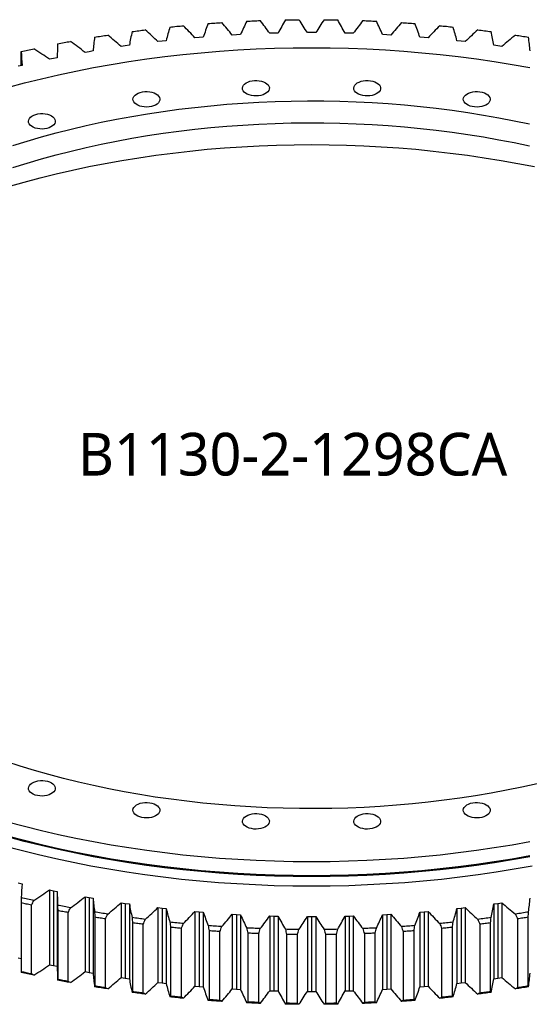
# Model space of a CAD drawing. Header units: millimetres. Extents: x -66 to 5236, y 5043 to 9389.
# Tile 10 of 12: x 3279 to 3697, y 6688 to 7495. Entities that reach past the tile are written whole.
import ezdxf

# ---------------------------------------------------------------- set-up
doc = ezdxf.new("R2010")
doc.units = ezdxf.units.MM
doc.header["$LTSCALE"] = 20

msp = doc.modelspace()

# ---------------------------------------------------------------- linework, layer by layer
at = {"color": 7, "linetype": 'Continuous', "lineweight": 25}
for p, q in [((3456.9, 7482.41), (3453.51, 7482.21)), ((3460.29, 7482.59), (3456.9, 7482.41)), ((3487.61, 7483.72), (3484.21, 7483.61)), ((3491.02, 7483.81), (3487.61, 7483.72)), ((3518.41, 7484.15), (3515, 7484.15)), ((3521.81, 7484.15), (3518.41, 7484.15)), ((3549.2, 7483.72), (3545.8, 7483.81)), ((3552.6, 7483.61), (3549.2, 7483.72)), ((3579.92, 7482.41), (3576.53, 7482.59)), ((3583.3, 7482.21), (3579.92, 7482.41)), ((3369.23, 7473.77), (3365.93, 7473.29)), ((3395.98, 7477.19), (3392.64, 7476.8)), ((3399.32, 7477.57), (3395.98, 7477.19)), ((3426.33, 7480.23), (3422.96, 7479.94)), ((3429.7, 7480.51), (3426.33, 7480.23)), ((3610.49, 7480.23), (3607.12, 7480.51)), ((3613.85, 7479.94), (3610.49, 7480.23)), ((3640.83, 7477.19), (3637.49, 7477.57)), ((3644.17, 7476.8), (3640.83, 7477.19)), ((3670.89, 7473.29), (3667.58, 7473.77)), ((3280.65, 7457.14), (3280.65, 7468.07)), ((3336.24, 7468.55), (3332.98, 7467.98)), ((3339.5, 7469.12), (3336.24, 7468.55)), ((3365.93, 7473.29), (3362.63, 7472.81)), ((3674.19, 7472.81), (3670.89, 7473.29)), ((3306.99, 7462.97), (3303.79, 7462.31)), ((3310.2, 7463.63), (3306.99, 7462.97)), ((3281.41, 7457.32), (3278.26, 7456.58)), ((3278.26, 6787.18), (3281.41, 6786.44)), ((3303.79, 6781.45), (3306.99, 6780.79)), ((3303.79, 6781.45), (3303.79, 6720.16)), ((3306.99, 6780.79), (3310.2, 6780.13)), ((3306.99, 6780.79), (3306.99, 6719.49)), ((3310.2, 6780.13), (3310.2, 6718.83)), ((3332.98, 6775.78), (3336.24, 6775.21)), ((3332.98, 6775.78), (3332.98, 6714.49)), ((3336.24, 6775.21), (3339.5, 6774.64)), ((3336.24, 6775.21), (3336.24, 6713.91)), ((3339.5, 6774.64), (3339.5, 6713.35)), ((3280.65, 6770.84), (3280.65, 6714.42)), ((3289.03, 6712.55), (3289.03, 6768.98)), ((3310.57, 6764.53), (3310.57, 6708.1)), ((3362.63, 6770.95), (3365.93, 6770.47)), ((3362.63, 6770.95), (3362.63, 6709.65)), ((3365.93, 6770.47), (3369.23, 6769.99)), ((3365.93, 6770.47), (3365.93, 6709.17)), ((3369.23, 6769.99), (3369.23, 6708.7)), ((3392.64, 6766.96), (3395.98, 6766.57)), ((3392.64, 6766.96), (3392.64, 6705.66)), ((3395.98, 6766.57), (3399.32, 6766.19)), ((3395.98, 6766.57), (3395.98, 6705.27)), ((3399.32, 6766.19), (3399.32, 6704.89)), ((3422.96, 6763.82), (3426.33, 6763.53)), ((3422.96, 6763.82), (3422.96, 6702.53)), ((3426.33, 6763.53), (3429.7, 6763.25)), ((3426.33, 6763.53), (3426.33, 6702.23)), ((3607.12, 6763.25), (3610.49, 6763.53)), ((3610.49, 6763.53), (3613.85, 6763.82)), ((3610.49, 6763.53), (3610.49, 6702.23)), ((3613.85, 6763.82), (3613.85, 6702.53)), ((3637.49, 6766.19), (3640.83, 6766.57)), ((3637.49, 6766.19), (3637.49, 6704.89)), ((3640.83, 6766.57), (3644.17, 6766.96)), ((3640.83, 6766.57), (3640.83, 6705.27)), ((3644.17, 6766.96), (3644.17, 6705.66)), ((3667.58, 6769.99), (3670.89, 6770.47)), ((3667.58, 6769.99), (3667.58, 6708.7)), ((3670.89, 6770.47), (3674.19, 6770.95)), ((3670.89, 6770.47), (3670.89, 6709.17)), ((3674.19, 6770.95), (3674.19, 6709.65)), ((3319.1, 6706.48), (3319.1, 6762.9)), ((3340.99, 6759.07), (3340.99, 6702.64)), ((3349.64, 6701.26), (3349.64, 6757.68)), ((3429.7, 6763.25), (3429.7, 6701.95)), ((3453.51, 6761.55), (3456.9, 6761.35)), ((3453.51, 6761.55), (3453.51, 6700.25)), ((3456.9, 6761.35), (3460.29, 6761.17)), ((3456.9, 6761.35), (3456.9, 6700.06)), ((3460.29, 6761.17), (3460.29, 6699.87)), ((3484.21, 6760.15), (3487.61, 6760.04)), ((3484.21, 6760.15), (3484.21, 6698.85)), ((3487.61, 6760.04), (3491.02, 6759.95)), ((3487.61, 6760.04), (3487.61, 6698.75)), ((3491.02, 6759.95), (3491.02, 6698.66)), ((3515, 6759.61), (3518.41, 6759.61)), ((3515, 6759.61), (3515, 6698.32)), ((3518.41, 6759.61), (3521.81, 6759.61)), ((3518.41, 6759.61), (3518.41, 6698.31)), ((3521.81, 6759.61), (3521.81, 6698.32)), ((3545.8, 6759.95), (3549.2, 6760.04)), ((3545.8, 6759.95), (3545.8, 6698.66)), ((3549.2, 6760.04), (3552.6, 6760.15)), ((3549.2, 6760.04), (3549.2, 6698.75)), ((3552.6, 6760.15), (3552.6, 6698.85)), ((3576.53, 6761.17), (3579.92, 6761.35)), ((3576.53, 6761.17), (3576.53, 6699.87)), ((3579.92, 6761.35), (3583.3, 6761.55)), ((3579.92, 6761.35), (3579.92, 6700.06)), ((3583.3, 6761.55), (3583.3, 6700.25)), ((3607.12, 6763.25), (3607.12, 6701.95)), ((3687.17, 6757.68), (3687.17, 6701.26)), ((3695.83, 6702.64), (3695.83, 6759.07)), ((3371.83, 6754.48), (3371.83, 6698.05)), ((3380.59, 6696.92), (3380.59, 6753.34)), ((3403.03, 6750.76), (3403.03, 6694.34)), ((3411.88, 6693.45), (3411.88, 6749.88)), ((3434.51, 6747.94), (3434.51, 6691.52)), ((3443.42, 6690.88), (3443.42, 6747.31)), ((3593.39, 6747.31), (3593.39, 6690.88)), ((3602.31, 6691.52), (3602.31, 6747.94)), ((3624.93, 6749.88), (3624.93, 6693.45)), ((3633.78, 6694.34), (3633.78, 6750.76)), ((3656.22, 6753.34), (3656.22, 6696.92)), ((3664.98, 6698.05), (3664.98, 6754.48)), ((3466.19, 6746.01), (3466.19, 6689.59)), ((3475.14, 6689.21), (3475.14, 6745.63)), ((3497.99, 6744.98), (3497.99, 6688.56)), ((3506.97, 6688.43), (3506.97, 6744.85)), ((3529.84, 6744.85), (3529.84, 6688.43)), ((3538.82, 6688.56), (3538.82, 6744.98)), ((3561.67, 6745.63), (3561.67, 6689.21)), ((3570.63, 6689.59), (3570.63, 6746.01)), ((3278.26, 6725.89), (3280.65, 6725.32)), ((3303.79, 6720.16), (3306.99, 6719.49)), ((3306.99, 6719.49), (3310.2, 6718.83)), ((3332.98, 6714.49), (3336.24, 6713.91)), ((3336.24, 6713.91), (3339.5, 6713.35)), ((3362.63, 6709.65), (3365.93, 6709.17)), ((3365.93, 6709.17), (3369.23, 6708.7)), ((3667.58, 6708.7), (3670.89, 6709.17)), ((3670.89, 6709.17), (3674.19, 6709.65)), ((3392.64, 6705.66), (3395.98, 6705.27)), ((3395.98, 6705.27), (3399.32, 6704.89)), ((3422.96, 6702.53), (3426.33, 6702.23)), ((3426.33, 6702.23), (3429.7, 6701.95)), ((3453.51, 6700.25), (3456.9, 6700.06)), ((3456.9, 6700.06), (3460.29, 6699.87)), ((3484.21, 6698.85), (3487.61, 6698.75)), ((3549.2, 6698.75), (3552.6, 6698.85)), ((3576.53, 6699.87), (3579.92, 6700.06)), ((3579.92, 6700.06), (3583.3, 6700.25)), ((3607.12, 6701.95), (3610.49, 6702.23)), ((3610.49, 6702.23), (3613.85, 6702.53)), ((3637.49, 6704.89), (3640.83, 6705.27)), ((3640.83, 6705.27), (3644.17, 6705.66)), ((3487.61, 6698.75), (3491.02, 6698.66)), ((3515, 6698.32), (3518.41, 6698.31)), ((3518.41, 6698.31), (3521.81, 6698.32)), ((3545.8, 6698.66), (3549.2, 6698.75))]:
    msp.add_line(p, q, dxfattribs=at)
at = {"color": 7, "linetype": 'Continuous', "lineweight": 25, "flags": 128}
for points in [[(3402.48, 7488.78), (3403.85, 7488.92), (3405.22, 7489.06), (3406.59, 7489.2), (3407.97, 7489.34), (3409.34, 7489.48), (3410.71, 7489.61), (3412.08, 7489.74), (3413.46, 7489.88)], [(3433.81, 7491.62), (3435.19, 7491.72), (3436.57, 7491.82), (3437.95, 7491.93), (3439.33, 7492.02), (3440.71, 7492.12), (3442.09, 7492.22), (3443.48, 7492.31), (3444.86, 7492.4)], [(3465.33, 7493.57), (3466.72, 7493.63), (3468.11, 7493.7), (3469.5, 7493.76), (3470.88, 7493.82), (3472.27, 7493.88), (3473.66, 7493.93), (3475.05, 7493.99), (3476.44, 7494.04)], [(3496.99, 7494.62), (3498.38, 7494.65), (3499.77, 7494.67), (3501.16, 7494.7), (3502.55, 7494.72), (3503.94, 7494.74), (3505.34, 7494.75), (3506.73, 7494.77), (3508.12, 7494.78)], [(3528.69, 7494.78), (3530.09, 7494.77), (3531.48, 7494.75), (3532.87, 7494.74), (3534.26, 7494.72), (3535.65, 7494.7), (3537.04, 7494.67), (3538.43, 7494.65), (3539.83, 7494.62)], [(3560.37, 7494.04), (3561.76, 7493.99), (3563.15, 7493.93), (3564.54, 7493.88), (3565.93, 7493.82), (3567.32, 7493.76), (3568.71, 7493.7), (3570.09, 7493.63), (3571.48, 7493.57)], [(3591.95, 7492.4), (3593.34, 7492.31), (3594.72, 7492.22), (3596.1, 7492.12), (3597.48, 7492.02), (3598.87, 7491.93), (3600.25, 7491.82), (3601.63, 7491.72), (3603.01, 7491.62)], [(3623.36, 7489.88), (3624.73, 7489.74), (3626.1, 7489.61), (3627.48, 7489.48), (3628.85, 7489.34), (3630.22, 7489.2), (3631.59, 7489.06), (3632.96, 7488.92), (3634.33, 7488.78)], [(3340.75, 7480.45), (3342.09, 7480.67), (3343.43, 7480.89), (3344.77, 7481.11), (3346.11, 7481.32), (3347.45, 7481.53), (3348.79, 7481.75), (3350.14, 7481.96), (3351.48, 7482.16)], [(3371.44, 7485.05), (3372.8, 7485.23), (3374.15, 7485.41), (3375.51, 7485.59), (3376.87, 7485.77), (3378.23, 7485.94), (3379.58, 7486.12), (3380.94, 7486.29), (3382.31, 7486.46)], [(3654.51, 7486.46), (3655.87, 7486.29), (3657.23, 7486.12), (3658.59, 7485.94), (3659.95, 7485.77), (3661.3, 7485.59), (3662.66, 7485.41), (3664.02, 7485.23), (3665.37, 7485.05)], [(3685.33, 7482.16), (3686.67, 7481.96), (3688.02, 7481.75), (3689.36, 7481.53), (3690.7, 7481.32), (3692.04, 7481.11), (3693.38, 7480.89), (3694.72, 7480.67), (3696.06, 7480.45)], [(3310.49, 7474.99), (3311.81, 7475.24), (3313.13, 7475.5), (3314.45, 7475.75), (3315.77, 7476.01), (3317.09, 7476.26), (3318.41, 7476.51), (3319.74, 7476.76), (3321.06, 7477)], [(3269.57, 7439.32), (3283.31, 7442.98), (3297.22, 7446.43), (3311.27, 7449.66), (3325.47, 7452.69), (3339.79, 7455.5), (3354.25, 7458.09), (3368.81, 7460.46), (3383.48, 7462.61), (3398.23, 7464.54), (3413.07, 7466.24), (3427.99, 7467.72), (3442.96, 7468.97), (3457.99, 7470), (3473.06, 7470.8), (3488.16, 7471.37), (3503.28, 7471.71), (3518.41, 7471.83), (3533.54, 7471.71), (3548.66, 7471.37), (3563.76, 7470.8), (3578.82, 7470), (3593.85, 7468.97), (3608.83, 7467.72), (3623.74, 7466.24), (3638.58, 7464.54), (3653.34, 7462.61), (3668, 7460.46), (3682.57, 7458.09), (3697.02, 7455.5)], [(3280.73, 7468.67), (3282.02, 7468.97), (3283.32, 7469.26), (3284.62, 7469.55), (3285.91, 7469.84), (3287.21, 7470.13), (3288.51, 7470.42), (3289.82, 7470.7), (3291.12, 7470.98)], [(3480.65, 7443.13), (3481.91, 7442.26), (3482.88, 7441.27), (3483.53, 7440.19), (3483.84, 7439.07), (3483.8, 7437.93), (3483.4, 7436.81), (3482.67, 7435.76), (3481.62, 7434.79), (3480.29, 7433.95), (3478.72, 7433.26), (3476.96, 7432.75), (3475.07, 7432.42), (3473.11, 7432.29), (3471.15, 7432.37), (3469.23, 7432.65), (3467.44, 7433.12), (3465.82, 7433.76), (3464.42, 7434.57), (3463.3, 7435.51), (3462.49, 7436.54), (3462, 7437.65), (3461.87, 7438.78), (3462.09, 7439.91), (3462.66, 7441), (3463.55, 7442.02), (3464.75, 7442.92), (3466.2, 7443.69), (3467.87, 7444.3), (3469.7, 7444.72), (3471.64, 7444.95), (3473.61, 7444.98), (3475.56, 7444.8), (3477.42, 7444.42), (3479.13, 7443.86), (3480.65, 7443.13)], [(3571.72, 7443.13), (3572.99, 7442.26), (3573.96, 7441.27), (3574.61, 7440.19), (3574.92, 7439.07), (3574.88, 7437.93), (3574.48, 7436.81), (3573.75, 7435.76), (3572.7, 7434.79), (3571.37, 7433.95), (3569.8, 7433.26), (3568.04, 7432.75), (3566.15, 7432.42), (3564.19, 7432.29), (3562.22, 7432.37), (3560.31, 7432.65), (3558.52, 7433.12), (3556.9, 7433.76), (3555.5, 7434.57), (3554.38, 7435.51), (3553.56, 7436.54), (3553.08, 7437.65), (3552.95, 7438.78), (3553.17, 7439.91), (3553.74, 7441), (3554.63, 7442.02), (3555.83, 7442.92), (3557.28, 7443.69), (3558.95, 7444.3), (3560.78, 7444.72), (3562.71, 7444.95), (3564.69, 7444.98), (3566.63, 7444.8), (3568.49, 7444.42), (3570.21, 7443.86), (3571.72, 7443.13)], [(3390.95, 7434), (3392.22, 7433.13), (3393.19, 7432.14), (3393.84, 7431.06), (3394.15, 7429.94), (3394.1, 7428.8), (3393.71, 7427.68), (3392.97, 7426.63), (3391.93, 7425.66), (3390.6, 7424.82), (3389.03, 7424.13), (3387.27, 7423.62), (3385.38, 7423.29), (3383.42, 7423.16), (3381.45, 7423.24), (3379.54, 7423.52), (3377.75, 7423.99), (3376.12, 7424.63), (3374.73, 7425.44), (3373.61, 7426.38), (3372.79, 7427.41), (3372.31, 7428.52), (3372.18, 7429.65), (3372.4, 7430.78), (3372.96, 7431.87), (3373.86, 7432.89), (3375.05, 7433.79), (3376.51, 7434.56), (3378.18, 7435.17), (3380.01, 7435.59), (3381.94, 7435.82), (3383.91, 7435.85), (3385.86, 7435.67), (3387.72, 7435.29), (3389.44, 7434.73), (3390.95, 7434)], [(3661.42, 7434), (3662.68, 7433.13), (3663.65, 7432.14), (3664.31, 7431.06), (3664.61, 7429.94), (3664.57, 7428.8), (3664.17, 7427.68), (3663.44, 7426.63), (3662.39, 7425.66), (3661.06, 7424.82), (3659.49, 7424.13), (3657.73, 7423.62), (3655.85, 7423.29), (3653.89, 7423.16), (3651.92, 7423.24), (3650.01, 7423.52), (3648.21, 7423.99), (3646.59, 7424.63), (3645.2, 7425.44), (3644.07, 7426.38), (3643.26, 7427.41), (3642.77, 7428.52), (3642.64, 7429.65), (3642.86, 7430.78), (3643.43, 7431.87), (3644.33, 7432.89), (3645.52, 7433.79), (3646.98, 7434.56), (3648.65, 7435.17), (3650.48, 7435.59), (3652.41, 7435.82), (3654.38, 7435.85), (3656.33, 7435.67), (3658.19, 7435.29), (3659.9, 7434.73), (3661.42, 7434)], [(3273.89, 7391.58), (3285.56, 7395.22), (3297.4, 7398.68), (3309.39, 7401.95), (3321.52, 7405.05), (3333.79, 7407.95), (3346.2, 7410.67), (3358.72, 7413.2), (3371.35, 7415.54), (3384.08, 7417.69), (3396.91, 7419.63), (3409.83, 7421.39), (3422.81, 7422.94), (3435.87, 7424.3), (3448.98, 7425.46), (3462.14, 7426.42), (3475.35, 7427.17), (3488.58, 7427.73), (3501.83, 7428.08), (3515.09, 7428.24), (3528.36, 7428.18), (3541.61, 7427.93), (3554.86, 7427.48), (3568.07, 7426.82), (3581.25, 7425.96), (3594.39, 7424.91), (3607.48, 7423.65), (3620.5, 7422.19), (3633.45, 7420.54), (3646.33, 7418.68), (3659.11, 7416.64), (3671.79, 7414.4), (3684.37, 7411.96), (3696.83, 7409.34)], [(3305.37, 7416.02), (3306.63, 7415.14), (3307.6, 7414.15), (3308.26, 7413.08), (3308.56, 7411.95), (3308.52, 7410.82), (3308.12, 7409.7), (3307.39, 7408.64), (3306.34, 7407.68), (3305.01, 7406.84), (3303.44, 7406.15), (3301.68, 7405.63), (3299.8, 7405.31), (3297.84, 7405.18), (3295.87, 7405.25), (3293.96, 7405.53), (3292.16, 7406), (3290.54, 7406.65), (3289.14, 7407.46), (3288.02, 7408.39), (3287.21, 7409.43), (3286.72, 7410.53), (3286.59, 7411.67), (3286.81, 7412.8), (3287.38, 7413.89), (3288.27, 7414.9), (3289.47, 7415.81), (3290.92, 7416.58), (3292.59, 7417.18), (3294.42, 7417.61), (3296.36, 7417.84), (3298.33, 7417.86), (3300.28, 7417.68), (3302.14, 7417.31), (3303.85, 7416.75), (3305.37, 7416.02)], [(3273.89, 7373.62), (3285.56, 7377.25), (3297.4, 7380.71), (3309.39, 7383.99), (3321.52, 7387.08), (3333.79, 7389.99), (3346.2, 7392.71), (3358.72, 7395.24), (3371.35, 7397.58), (3384.08, 7399.72), (3396.91, 7401.67), (3409.83, 7403.42), (3422.81, 7404.98), (3435.87, 7406.34), (3448.98, 7407.5), (3462.14, 7408.45), (3475.35, 7409.21), (3488.58, 7409.77), (3501.83, 7410.12), (3515.09, 7410.27), (3528.36, 7410.22), (3541.61, 7409.97), (3554.86, 7409.51), (3568.07, 7408.86), (3581.25, 7408), (3594.39, 7406.94), (3607.48, 7405.68), (3620.5, 7404.23), (3633.45, 7402.57), (3646.33, 7400.72), (3659.11, 7398.67), (3671.79, 7396.43), (3684.37, 7394), (3696.83, 7391.37)], [(3270.3, 7358.02), (3283.13, 7361.67), (3296.13, 7365.13), (3309.27, 7368.39), (3322.56, 7371.45), (3335.98, 7374.31), (3349.53, 7376.96), (3363.19, 7379.41), (3376.96, 7381.65), (3390.83, 7383.68), (3404.78, 7385.51), (3418.81, 7387.12), (3432.92, 7388.52), (3447.07, 7389.7), (3461.28, 7390.67), (3475.53, 7391.43), (3489.8, 7391.97), (3504.1, 7392.29), (3518.41, 7392.4), (3532.71, 7392.29), (3547.01, 7391.97), (3561.28, 7391.43), (3575.53, 7390.67), (3589.74, 7389.7), (3603.9, 7388.52), (3618, 7387.12), (3632.03, 7385.51), (3645.98, 7383.68), (3659.85, 7381.65), (3673.62, 7379.41), (3687.28, 7376.96), (3700.83, 7374.31)], [(3703.02, 6868.35), (3690.62, 6865.63), (3678.1, 6863.11), (3665.46, 6860.77), (3652.73, 6858.62), (3639.9, 6856.67), (3626.99, 6854.92), (3614, 6853.36), (3600.94, 6852.01), (3587.83, 6850.85), (3574.67, 6849.89), (3561.47, 6849.13), (3548.24, 6848.58), (3534.99, 6848.23), (3521.72, 6848.07), (3508.46, 6848.12), (3495.2, 6848.38), (3481.96, 6848.83), (3468.74, 6849.49), (3455.56, 6850.35), (3442.42, 6851.4), (3429.33, 6852.66), (3416.31, 6854.12), (3403.36, 6855.77), (3390.49, 6857.62), (3377.7, 6859.67), (3365.02, 6861.91), (3352.44, 6864.35), (3339.98, 6866.97), (3327.64, 6869.78), (3315.44, 6872.78), (3303.37, 6875.97), (3291.46, 6879.34), (3279.7, 6882.89), (3268.11, 6886.61)], [(3305.37, 6869.27), (3306.63, 6868.4), (3307.6, 6867.41), (3308.26, 6866.33), (3308.56, 6865.21), (3308.52, 6864.07), (3308.12, 6862.96), (3307.39, 6861.9), (3306.34, 6860.94), (3305.01, 6860.09), (3303.44, 6859.41), (3301.68, 6858.89), (3299.8, 6858.56), (3297.84, 6858.43), (3295.87, 6858.51), (3293.96, 6858.79), (3292.16, 6859.26), (3290.54, 6859.91), (3289.14, 6860.71), (3288.02, 6861.65), (3287.21, 6862.68), (3286.72, 6863.79), (3286.59, 6864.92), (3286.81, 6866.06), (3287.38, 6867.15), (3288.27, 6868.16), (3289.47, 6869.07), (3290.92, 6869.83), (3292.59, 6870.44), (3294.42, 6870.86), (3296.36, 6871.09), (3298.33, 6871.12), (3300.28, 6870.94), (3302.14, 6870.56), (3303.85, 6870), (3305.37, 6869.27)], [(3390.95, 6851.29), (3392.22, 6850.42), (3393.19, 6849.43), (3393.84, 6848.35), (3394.15, 6847.23), (3394.1, 6846.09), (3393.71, 6844.97), (3392.97, 6843.92), (3391.93, 6842.95), (3390.6, 6842.11), (3389.03, 6841.42), (3387.27, 6840.91), (3385.38, 6840.58), (3383.42, 6840.45), (3381.45, 6840.53), (3379.54, 6840.81), (3377.75, 6841.28), (3376.12, 6841.92), (3374.73, 6842.73), (3373.61, 6843.67), (3372.79, 6844.7), (3372.31, 6845.81), (3372.18, 6846.94), (3372.4, 6848.07), (3372.96, 6849.16), (3373.86, 6850.18), (3375.05, 6851.08), (3376.51, 6851.85), (3378.18, 6852.46), (3380.01, 6852.88), (3381.94, 6853.11), (3383.91, 6853.14), (3385.86, 6852.96), (3387.72, 6852.58), (3389.44, 6852.02), (3390.95, 6851.29)], [(3661.42, 6851.29), (3662.68, 6850.42), (3663.65, 6849.43), (3664.31, 6848.35), (3664.61, 6847.23), (3664.57, 6846.09), (3664.17, 6844.97), (3663.44, 6843.92), (3662.39, 6842.95), (3661.06, 6842.11), (3659.49, 6841.42), (3657.73, 6840.91), (3655.85, 6840.58), (3653.89, 6840.45), (3651.92, 6840.53), (3650.01, 6840.81), (3648.21, 6841.28), (3646.59, 6841.92), (3645.2, 6842.73), (3644.07, 6843.67), (3643.26, 6844.7), (3642.77, 6845.81), (3642.64, 6846.94), (3642.86, 6848.07), (3643.43, 6849.16), (3644.33, 6850.18), (3645.52, 6851.08), (3646.98, 6851.85), (3648.65, 6852.46), (3650.48, 6852.88), (3652.41, 6853.11), (3654.38, 6853.14), (3656.33, 6852.96), (3658.19, 6852.58), (3659.9, 6852.02), (3661.42, 6851.29)], [(3697.02, 6820.81), (3682.57, 6818.22), (3668, 6815.85), (3653.34, 6813.7), (3638.58, 6811.77), (3623.74, 6810.07), (3608.83, 6808.59), (3593.85, 6807.34), (3578.82, 6806.31), (3563.76, 6805.51), (3548.66, 6804.94), (3533.54, 6804.6), (3518.41, 6804.48), (3503.28, 6804.6), (3488.16, 6804.94), (3473.06, 6805.51), (3457.99, 6806.31), (3442.96, 6807.34), (3427.99, 6808.59), (3413.07, 6810.07), (3398.23, 6811.77), (3383.48, 6813.7), (3368.81, 6815.85), (3354.25, 6818.22), (3339.79, 6820.81), (3325.47, 6823.62), (3311.27, 6826.64), (3297.22, 6829.88), (3283.31, 6833.33), (3269.57, 6836.99)], [(3480.65, 6842.16), (3481.91, 6841.29), (3482.88, 6840.3), (3483.53, 6839.22), (3483.84, 6838.1), (3483.8, 6836.96), (3483.4, 6835.84), (3482.67, 6834.79), (3481.62, 6833.82), (3480.29, 6832.98), (3478.72, 6832.29), (3476.96, 6831.78), (3475.07, 6831.45), (3473.11, 6831.32), (3471.15, 6831.4), (3469.23, 6831.68), (3467.44, 6832.15), (3465.82, 6832.79), (3464.42, 6833.6), (3463.3, 6834.54), (3462.49, 6835.57), (3462, 6836.68), (3461.87, 6837.81), (3462.09, 6838.94), (3462.66, 6840.03), (3463.55, 6841.05), (3464.75, 6841.95), (3466.2, 6842.72), (3467.87, 6843.33), (3469.7, 6843.75), (3471.64, 6843.98), (3473.61, 6844.01), (3475.56, 6843.83), (3477.42, 6843.45), (3479.13, 6842.89), (3480.65, 6842.16)], [(3571.72, 6842.16), (3572.99, 6841.29), (3573.96, 6840.3), (3574.61, 6839.22), (3574.92, 6838.1), (3574.88, 6836.96), (3574.48, 6835.84), (3573.75, 6834.79), (3572.7, 6833.82), (3571.37, 6832.98), (3569.8, 6832.29), (3568.04, 6831.78), (3566.15, 6831.45), (3564.19, 6831.32), (3562.22, 6831.4), (3560.31, 6831.68), (3558.52, 6832.15), (3556.9, 6832.79), (3555.5, 6833.6), (3554.38, 6834.54), (3553.56, 6835.57), (3553.08, 6836.68), (3552.95, 6837.81), (3553.17, 6838.94), (3553.74, 6840.03), (3554.63, 6841.05), (3555.83, 6841.95), (3557.28, 6842.72), (3558.95, 6843.33), (3560.78, 6843.75), (3562.71, 6843.98), (3564.69, 6844.01), (3566.63, 6843.83), (3568.49, 6843.45), (3570.21, 6842.89), (3571.72, 6842.16)], [(3697.17, 6808.7), (3682.71, 6806.11), (3668.13, 6803.73), (3653.45, 6801.58), (3638.68, 6799.65), (3623.83, 6797.95), (3608.9, 6796.47), (3593.92, 6795.21), (3578.88, 6794.18), (3563.8, 6793.38), (3548.68, 6792.81), (3533.55, 6792.47), (3518.41, 6792.35), (3503.26, 6792.47), (3488.13, 6792.81), (3473.02, 6793.38), (3457.94, 6794.18), (3442.9, 6795.21), (3427.91, 6796.47), (3412.98, 6797.95), (3398.13, 6799.65), (3383.36, 6801.58), (3368.68, 6803.73), (3354.1, 6806.11), (3339.64, 6808.7), (3325.3, 6811.51), (3311.09, 6814.54), (3297.02, 6817.77), (3283.11, 6821.23), (3269.36, 6824.89)], [(3697.02, 6809.38), (3682.57, 6806.79), (3668, 6804.42), (3653.34, 6802.27), (3638.58, 6800.34), (3623.74, 6798.64), (3608.83, 6797.16), (3593.85, 6795.91), (3578.82, 6794.88), (3563.76, 6794.08), (3548.66, 6793.51), (3533.54, 6793.16), (3518.41, 6793.05), (3503.28, 6793.16), (3488.16, 6793.51), (3473.06, 6794.08), (3457.99, 6794.88), (3442.96, 6795.91), (3427.99, 6797.16), (3413.07, 6798.64), (3398.23, 6800.34), (3383.48, 6802.27), (3368.81, 6804.42), (3354.25, 6806.79), (3339.79, 6809.38), (3325.47, 6812.19), (3311.27, 6815.21), (3297.22, 6818.45), (3283.31, 6821.9), (3269.57, 6825.56)], [(3699.03, 6801), (3684.41, 6798.38), (3669.69, 6795.98), (3654.86, 6793.8), (3639.93, 6791.85), (3624.92, 6790.13), (3609.84, 6788.63), (3594.7, 6787.37), (3579.5, 6786.33), (3564.27, 6785.52), (3549, 6784.94), (3533.71, 6784.6), (3518.41, 6784.48), (3503.11, 6784.6), (3487.82, 6784.94), (3472.55, 6785.52), (3457.31, 6786.33), (3442.11, 6787.37), (3426.97, 6788.63), (3411.89, 6790.13), (3396.88, 6791.85), (3381.96, 6793.8), (3367.13, 6795.98), (3352.4, 6798.38), (3337.79, 6801), (3323.3, 6803.83), (3308.94, 6806.89), (3294.73, 6810.17), (3280.67, 6813.65), (3266.77, 6817.35)], [(3291.12, 6772.82), (3289.82, 6773.1), (3288.51, 6773.39), (3287.21, 6773.67), (3285.91, 6773.96), (3284.62, 6774.25), (3283.32, 6774.54), (3282.02, 6774.84), (3280.73, 6775.13)], [(3289.03, 6768.98), (3287.98, 6769.21), (3286.93, 6769.44), (3285.88, 6769.67), (3284.83, 6769.9), (3283.79, 6770.13), (3282.74, 6770.37), (3281.7, 6770.61), (3280.65, 6770.84)], [(3321.06, 6766.8), (3319.74, 6767.05), (3318.41, 6767.3), (3317.09, 6767.54), (3315.77, 6767.8), (3314.45, 6768.05), (3313.13, 6768.3), (3311.81, 6768.56), (3310.49, 6768.82)], [(3319.1, 6762.9), (3318.03, 6763.1), (3316.96, 6763.3), (3315.89, 6763.5), (3314.83, 6763.71), (3313.76, 6763.91), (3312.7, 6764.11), (3311.63, 6764.32), (3310.57, 6764.53)], [(3351.48, 6761.64), (3350.14, 6761.85), (3348.79, 6762.06), (3347.45, 6762.27), (3346.11, 6762.48), (3344.77, 6762.7), (3343.43, 6762.91), (3342.09, 6763.13), (3340.75, 6763.35)], [(3696.06, 6763.35), (3694.72, 6763.13), (3693.38, 6762.91), (3692.04, 6762.7), (3690.7, 6762.48), (3689.36, 6762.27), (3688.02, 6762.06), (3686.67, 6761.85), (3685.33, 6761.64)], [(3349.64, 6757.68), (3348.56, 6757.85), (3347.47, 6758.02), (3346.39, 6758.2), (3345.31, 6758.37), (3344.23, 6758.54), (3343.15, 6758.72), (3342.07, 6758.89), (3340.99, 6759.07)], [(3382.31, 6757.34), (3380.94, 6757.51), (3379.58, 6757.69), (3378.23, 6757.86), (3376.87, 6758.04), (3375.51, 6758.21), (3374.15, 6758.39), (3372.8, 6758.57), (3371.44, 6758.75)], [(3665.37, 6758.75), (3664.02, 6758.57), (3662.66, 6758.39), (3661.3, 6758.21), (3659.95, 6758.04), (3658.59, 6757.86), (3657.23, 6757.69), (3655.87, 6757.51), (3654.51, 6757.34)], [(3695.83, 6759.07), (3694.75, 6758.89), (3693.67, 6758.72), (3692.58, 6758.54), (3691.5, 6758.37), (3690.42, 6758.2), (3689.34, 6758.02), (3688.26, 6757.85), (3687.17, 6757.68)], [(3380.59, 6753.34), (3379.5, 6753.48), (3378.4, 6753.62), (3377.31, 6753.76), (3376.21, 6753.9), (3375.11, 6754.04), (3374.02, 6754.19), (3372.93, 6754.33), (3371.83, 6754.48)], [(3413.46, 6753.93), (3412.08, 6754.06), (3410.71, 6754.19), (3409.34, 6754.33), (3407.97, 6754.46), (3406.59, 6754.6), (3405.22, 6754.74), (3403.85, 6754.88), (3402.48, 6755.03)], [(3411.88, 6749.88), (3410.77, 6749.98), (3409.66, 6750.09), (3408.56, 6750.2), (3407.45, 6750.31), (3406.35, 6750.42), (3405.24, 6750.54), (3404.14, 6750.65), (3403.03, 6750.76)], [(3444.86, 6751.4), (3443.48, 6751.49), (3442.09, 6751.59), (3440.71, 6751.68), (3439.33, 6751.78), (3437.95, 6751.88), (3436.57, 6751.98), (3435.19, 6752.08), (3433.81, 6752.19)], [(3443.42, 6747.31), (3442.31, 6747.38), (3441.19, 6747.46), (3440.08, 6747.53), (3438.96, 6747.61), (3437.85, 6747.69), (3436.73, 6747.77), (3435.62, 6747.86), (3434.51, 6747.94)], [(3476.44, 6749.76), (3475.05, 6749.81), (3473.66, 6749.87), (3472.27, 6749.93), (3470.88, 6749.98), (3469.5, 6750.04), (3468.11, 6750.11), (3466.72, 6750.17), (3465.33, 6750.23)], [(3508.12, 6749.02), (3506.73, 6749.03), (3505.34, 6749.05), (3503.94, 6749.07), (3502.55, 6749.09), (3501.16, 6749.11), (3499.77, 6749.13), (3498.38, 6749.15), (3496.99, 6749.18)], [(3539.83, 6749.18), (3538.43, 6749.15), (3537.04, 6749.13), (3535.65, 6749.11), (3534.26, 6749.09), (3532.87, 6749.07), (3531.48, 6749.05), (3530.09, 6749.03), (3528.69, 6749.02)], [(3571.48, 6750.23), (3570.09, 6750.17), (3568.71, 6750.11), (3567.32, 6750.04), (3565.93, 6749.98), (3564.54, 6749.93), (3563.15, 6749.87), (3561.76, 6749.81), (3560.37, 6749.76)], [(3603.01, 6752.19), (3601.63, 6752.08), (3600.25, 6751.98), (3598.87, 6751.88), (3597.48, 6751.78), (3596.1, 6751.68), (3594.72, 6751.59), (3593.34, 6751.49), (3591.95, 6751.4)], [(3602.31, 6747.94), (3601.19, 6747.86), (3600.08, 6747.77), (3598.97, 6747.69), (3597.85, 6747.61), (3596.74, 6747.53), (3595.62, 6747.46), (3594.51, 6747.38), (3593.39, 6747.31)], [(3634.33, 6755.03), (3632.96, 6754.88), (3631.59, 6754.74), (3630.22, 6754.6), (3628.85, 6754.46), (3627.48, 6754.33), (3626.1, 6754.19), (3624.73, 6754.06), (3623.36, 6753.93)], [(3633.78, 6750.76), (3632.68, 6750.65), (3631.57, 6750.54), (3630.47, 6750.42), (3629.36, 6750.31), (3628.25, 6750.2), (3627.15, 6750.09), (3626.04, 6749.98), (3624.93, 6749.88)], [(3664.98, 6754.48), (3663.89, 6754.33), (3662.79, 6754.19), (3661.7, 6754.04), (3660.6, 6753.9), (3659.51, 6753.76), (3658.41, 6753.62), (3657.32, 6753.48), (3656.22, 6753.34)], [(3475.14, 6745.63), (3474.02, 6745.67), (3472.9, 6745.72), (3471.78, 6745.76), (3470.66, 6745.81), (3469.54, 6745.86), (3468.42, 6745.91), (3467.31, 6745.96), (3466.19, 6746.01)], [(3506.97, 6744.85), (3505.85, 6744.87), (3504.72, 6744.88), (3503.6, 6744.89), (3502.48, 6744.91), (3501.36, 6744.93), (3500.24, 6744.94), (3499.11, 6744.96), (3497.99, 6744.98)], [(3538.82, 6744.98), (3537.7, 6744.96), (3536.58, 6744.94), (3535.46, 6744.93), (3534.33, 6744.91), (3533.21, 6744.89), (3532.09, 6744.88), (3530.97, 6744.87), (3529.84, 6744.85)], [(3570.63, 6746.01), (3569.51, 6745.96), (3568.39, 6745.91), (3567.27, 6745.86), (3566.15, 6745.81), (3565.03, 6745.76), (3563.91, 6745.72), (3562.79, 6745.67), (3561.67, 6745.63)], [(3289.03, 6712.55), (3287.98, 6712.78), (3286.93, 6713.01), (3285.88, 6713.25), (3284.83, 6713.48), (3283.79, 6713.71), (3282.74, 6713.95), (3281.7, 6714.18), (3280.65, 6714.42)], [(3291.12, 6711.5), (3289.82, 6711.78), (3288.51, 6712.07), (3287.21, 6712.36), (3285.91, 6712.64), (3284.62, 6712.93), (3283.32, 6713.23), (3282.02, 6713.52), (3280.73, 6713.81)], [(3321.06, 6705.48), (3319.74, 6705.73), (3318.41, 6705.98), (3317.09, 6706.23), (3315.77, 6706.48), (3314.45, 6706.73), (3313.13, 6706.98), (3311.81, 6707.24), (3310.49, 6707.5)], [(3319.1, 6706.48), (3318.03, 6706.68), (3316.96, 6706.88), (3315.89, 6707.08), (3314.83, 6707.28), (3313.76, 6707.49), (3312.7, 6707.69), (3311.63, 6707.9), (3310.57, 6708.1)], [(3351.48, 6700.32), (3350.14, 6700.53), (3348.79, 6700.74), (3347.45, 6700.95), (3346.11, 6701.16), (3344.77, 6701.38), (3343.43, 6701.6), (3342.09, 6701.81), (3340.75, 6702.03)], [(3349.64, 6701.26), (3348.56, 6701.43), (3347.47, 6701.6), (3346.39, 6701.77), (3345.31, 6701.94), (3344.23, 6702.12), (3343.15, 6702.29), (3342.07, 6702.47), (3340.99, 6702.64)], [(3696.06, 6702.03), (3694.72, 6701.81), (3693.38, 6701.6), (3692.04, 6701.38), (3690.7, 6701.16), (3689.36, 6700.95), (3688.02, 6700.74), (3686.67, 6700.53), (3685.33, 6700.32)], [(3695.83, 6702.64), (3694.75, 6702.47), (3693.67, 6702.29), (3692.58, 6702.12), (3691.5, 6701.94), (3690.42, 6701.77), (3689.34, 6701.6), (3688.26, 6701.43), (3687.17, 6701.26)], [(3382.31, 6696.03), (3380.94, 6696.2), (3379.58, 6696.37), (3378.23, 6696.54), (3376.87, 6696.72), (3375.51, 6696.89), (3374.15, 6697.07), (3372.8, 6697.25), (3371.44, 6697.43)], [(3380.59, 6696.92), (3379.5, 6697.06), (3378.4, 6697.19), (3377.31, 6697.33), (3376.21, 6697.48), (3375.11, 6697.62), (3374.02, 6697.76), (3372.93, 6697.91), (3371.83, 6698.05)], [(3413.46, 6692.61), (3412.08, 6692.74), (3410.71, 6692.87), (3409.34, 6693.01), (3407.97, 6693.15), (3406.59, 6693.28), (3405.22, 6693.42), (3403.85, 6693.57), (3402.48, 6693.71)], [(3411.88, 6693.45), (3410.77, 6693.56), (3409.66, 6693.67), (3408.56, 6693.78), (3407.45, 6693.89), (3406.35, 6694), (3405.24, 6694.11), (3404.14, 6694.23), (3403.03, 6694.34)], [(3444.86, 6690.08), (3443.48, 6690.17), (3442.09, 6690.27), (3440.71, 6690.36), (3439.33, 6690.46), (3437.95, 6690.56), (3436.57, 6690.66), (3435.19, 6690.76), (3433.81, 6690.87)], [(3443.42, 6690.88), (3442.31, 6690.96), (3441.19, 6691.03), (3440.08, 6691.11), (3438.96, 6691.19), (3437.85, 6691.27), (3436.73, 6691.35), (3435.62, 6691.43), (3434.51, 6691.52)], [(3603.01, 6690.87), (3601.63, 6690.76), (3600.25, 6690.66), (3598.87, 6690.56), (3597.48, 6690.46), (3596.1, 6690.36), (3594.72, 6690.27), (3593.34, 6690.17), (3591.95, 6690.08)], [(3602.31, 6691.52), (3601.19, 6691.43), (3600.08, 6691.35), (3598.97, 6691.27), (3597.85, 6691.19), (3596.74, 6691.11), (3595.62, 6691.03), (3594.51, 6690.96), (3593.39, 6690.88)], [(3634.33, 6693.71), (3632.96, 6693.57), (3631.59, 6693.42), (3630.22, 6693.28), (3628.85, 6693.15), (3627.48, 6693.01), (3626.1, 6692.87), (3624.73, 6692.74), (3623.36, 6692.61)], [(3633.78, 6694.34), (3632.68, 6694.23), (3631.57, 6694.11), (3630.47, 6694), (3629.36, 6693.89), (3628.25, 6693.78), (3627.15, 6693.67), (3626.04, 6693.56), (3624.93, 6693.45)], [(3665.37, 6697.43), (3664.02, 6697.25), (3662.66, 6697.07), (3661.3, 6696.89), (3659.95, 6696.72), (3658.59, 6696.54), (3657.23, 6696.37), (3655.87, 6696.2), (3654.51, 6696.03)], [(3664.98, 6698.05), (3663.89, 6697.91), (3662.79, 6697.76), (3661.7, 6697.62), (3660.6, 6697.48), (3659.51, 6697.33), (3658.41, 6697.19), (3657.32, 6697.06), (3656.22, 6696.92)], [(3476.44, 6688.44), (3475.05, 6688.5), (3473.66, 6688.55), (3472.27, 6688.61), (3470.88, 6688.67), (3469.5, 6688.73), (3468.11, 6688.79), (3466.72, 6688.85), (3465.33, 6688.92)], [(3475.14, 6689.21), (3474.02, 6689.25), (3472.9, 6689.29), (3471.78, 6689.34), (3470.66, 6689.39), (3469.54, 6689.44), (3468.42, 6689.49), (3467.31, 6689.54), (3466.19, 6689.59)], [(3508.12, 6687.7), (3506.73, 6687.72), (3505.34, 6687.73), (3503.94, 6687.75), (3502.55, 6687.77), (3501.16, 6687.79), (3499.77, 6687.81), (3498.38, 6687.83), (3496.99, 6687.86)], [(3506.97, 6688.43), (3505.85, 6688.44), (3504.72, 6688.46), (3503.6, 6688.47), (3502.48, 6688.49), (3501.36, 6688.5), (3500.24, 6688.52), (3499.11, 6688.54), (3497.99, 6688.56)], [(3539.83, 6687.86), (3538.43, 6687.83), (3537.04, 6687.81), (3535.65, 6687.79), (3534.26, 6687.77), (3532.87, 6687.75), (3531.48, 6687.73), (3530.09, 6687.72), (3528.69, 6687.7)], [(3538.82, 6688.56), (3537.7, 6688.54), (3536.58, 6688.52), (3535.46, 6688.5), (3534.33, 6688.49), (3533.21, 6688.47), (3532.09, 6688.46), (3530.97, 6688.44), (3529.84, 6688.43)], [(3571.48, 6688.92), (3570.09, 6688.85), (3568.71, 6688.79), (3567.32, 6688.73), (3565.93, 6688.67), (3564.54, 6688.61), (3563.15, 6688.55), (3561.76, 6688.5), (3560.37, 6688.44)], [(3570.63, 6689.59), (3569.51, 6689.54), (3568.39, 6689.49), (3567.27, 6689.44), (3566.15, 6689.39), (3565.03, 6689.34), (3563.91, 6689.29), (3562.79, 6689.25), (3561.67, 6689.21)]]:
    msp.add_lwpolyline(points, dxfattribs=at)
at = {"color": 7, "linetype": 'Continuous', "lineweight": 25}
for points in [[(3422.96, 7479.94), (3419.84, 7483.27), (3416.68, 7486.58), (3413.46, 7489.88)], [(3433.81, 7491.62), (3432.38, 7487.92), (3431.01, 7484.22), (3429.7, 7480.51)], [(3453.51, 7482.21), (3450.68, 7485.62), (3447.79, 7489.02), (3444.86, 7492.4)], [(3465.33, 7493.57), (3463.59, 7489.92), (3461.91, 7486.26), (3460.29, 7482.59)], [(3484.21, 7483.61), (3481.68, 7487.1), (3479.08, 7490.58), (3476.44, 7494.04)], [(3496.99, 7494.62), (3494.94, 7491.03), (3492.95, 7487.42), (3491.02, 7483.81)], [(3515, 7484.15), (3512.76, 7487.7), (3510.47, 7491.25), (3508.12, 7494.78)], [(3528.69, 7494.78), (3526.34, 7491.25), (3524.05, 7487.7), (3521.81, 7484.15)], [(3545.8, 7483.81), (3543.86, 7487.42), (3541.87, 7491.03), (3539.83, 7494.62)], [(3560.37, 7494.04), (3557.73, 7490.58), (3555.14, 7487.1), (3552.6, 7483.61)], [(3576.53, 7482.59), (3574.9, 7486.26), (3573.22, 7489.92), (3571.48, 7493.57)], [(3591.95, 7492.4), (3589.02, 7489.02), (3586.13, 7485.62), (3583.3, 7482.21)], [(3607.12, 7480.51), (3605.8, 7484.22), (3604.43, 7487.92), (3603.01, 7491.62)], [(3623.36, 7489.88), (3620.14, 7486.58), (3616.97, 7483.27), (3613.85, 7479.94)], [(3362.63, 7472.81), (3358.96, 7475.95), (3355.25, 7479.07), (3351.48, 7482.16)], [(3371.44, 7485.05), (3370.65, 7481.29), (3369.91, 7477.53), (3369.23, 7473.77)], [(3392.64, 7476.8), (3389.25, 7480.04), (3385.8, 7483.26), (3382.31, 7486.46)], [(3402.48, 7488.78), (3401.37, 7485.05), (3400.32, 7481.31), (3399.32, 7477.57)], [(3637.49, 7477.57), (3636.5, 7481.31), (3635.44, 7485.05), (3634.33, 7488.78)], [(3654.51, 7486.46), (3651.01, 7483.26), (3647.57, 7480.04), (3644.17, 7476.8)], [(3667.58, 7473.77), (3666.9, 7477.53), (3666.17, 7481.29), (3665.37, 7485.05)], [(3685.33, 7482.16), (3681.57, 7479.07), (3677.85, 7475.95), (3674.19, 7472.81)], [(3310.49, 7474.99), (3310.33, 7471.2), (3310.24, 7467.42), (3310.2, 7463.63)], [(3332.98, 7467.98), (3329.06, 7471.01), (3325.08, 7474.01), (3321.06, 7477)], [(3340.75, 7480.45), (3340.28, 7476.67), (3339.86, 7472.9), (3339.5, 7469.12)], [(3697.31, 7469.12), (3696.95, 7472.9), (3696.54, 7476.67), (3696.06, 7480.45)], [(3280.65, 7468.07), (3280.68, 7468.27), (3280.7, 7468.47), (3280.73, 7468.67)], [(3280.73, 7468.67), (3280.9, 7464.89), (3281.12, 7461.1), (3281.41, 7457.32)], [(3303.79, 7462.31), (3299.61, 7465.22), (3295.39, 7468.11), (3291.12, 7470.98)], [(3281.41, 6786.44), (3281.12, 6782.67), (3280.9, 6778.9), (3280.73, 6775.13)], [(3291.12, 6772.82), (3295.39, 6775.67), (3299.61, 6778.55), (3303.79, 6781.45)], [(3310.2, 6780.13), (3310.24, 6776.36), (3310.33, 6772.59), (3310.49, 6768.82)], [(3280.73, 6775.13), (3280.7, 6773.7), (3280.68, 6772.27), (3280.65, 6770.84)], [(3289.03, 6768.98), (3289.73, 6770.26), (3290.42, 6771.54), (3291.12, 6772.82)], [(3321.06, 6766.8), (3325.08, 6769.77), (3329.06, 6772.77), (3332.98, 6775.78)], [(3339.5, 6774.64), (3339.86, 6770.88), (3340.28, 6767.11), (3340.75, 6763.35)], [(3696.06, 6763.35), (3696.54, 6767.11), (3696.95, 6770.88), (3697.31, 6774.64)], [(3310.49, 6768.82), (3310.51, 6767.39), (3310.54, 6765.96), (3310.57, 6764.53)], [(3319.1, 6762.9), (3319.75, 6764.2), (3320.41, 6765.5), (3321.06, 6766.8)], [(3340.75, 6763.35), (3340.83, 6761.92), (3340.91, 6760.5), (3340.99, 6759.07)], [(3351.48, 6761.64), (3355.25, 6764.72), (3358.96, 6767.83), (3362.63, 6770.95)], [(3369.23, 6769.99), (3369.91, 6766.24), (3370.65, 6762.5), (3371.44, 6758.75)], [(3382.31, 6757.34), (3385.8, 6760.53), (3389.25, 6763.74), (3392.64, 6766.96)], [(3399.32, 6766.19), (3400.32, 6762.46), (3401.37, 6758.74), (3402.48, 6755.03)], [(3413.46, 6753.93), (3416.68, 6757.21), (3419.84, 6760.51), (3422.96, 6763.82)], [(3613.85, 6763.82), (3616.97, 6760.51), (3620.14, 6757.21), (3623.36, 6753.93)], [(3634.33, 6755.03), (3635.44, 6758.74), (3636.5, 6762.46), (3637.49, 6766.19)], [(3644.17, 6766.96), (3647.57, 6763.74), (3651.01, 6760.53), (3654.51, 6757.34)], [(3665.37, 6758.75), (3666.17, 6762.5), (3666.9, 6766.24), (3667.58, 6769.99)], [(3674.19, 6770.95), (3677.85, 6767.83), (3681.57, 6764.72), (3685.33, 6761.64)], [(3695.83, 6759.07), (3695.91, 6760.5), (3695.99, 6761.92), (3696.06, 6763.35)], [(3349.64, 6757.68), (3350.26, 6759), (3350.87, 6760.32), (3351.48, 6761.64)], [(3371.44, 6758.75), (3371.57, 6757.33), (3371.7, 6755.9), (3371.83, 6754.48)], [(3380.59, 6753.34), (3381.17, 6754.67), (3381.74, 6756.01), (3382.31, 6757.34)], [(3429.7, 6763.25), (3431.01, 6759.55), (3432.38, 6755.87), (3433.81, 6752.19)], [(3444.86, 6751.4), (3447.79, 6754.77), (3450.68, 6758.15), (3453.51, 6761.55)], [(3460.29, 6761.17), (3461.91, 6757.51), (3463.59, 6753.87), (3465.33, 6750.23)], [(3476.44, 6749.76), (3479.08, 6753.21), (3481.68, 6756.67), (3484.21, 6760.15)], [(3491.02, 6759.95), (3492.95, 6756.35), (3494.94, 6752.76), (3496.99, 6749.18)], [(3508.12, 6749.02), (3510.47, 6752.54), (3512.76, 6756.07), (3515, 6759.61)], [(3521.81, 6759.61), (3524.05, 6756.07), (3526.34, 6752.54), (3528.69, 6749.02)], [(3539.83, 6749.18), (3541.87, 6752.76), (3543.86, 6756.35), (3545.8, 6759.95)], [(3552.6, 6760.15), (3555.14, 6756.67), (3557.73, 6753.21), (3560.37, 6749.76)], [(3571.48, 6750.23), (3573.22, 6753.87), (3574.9, 6757.51), (3576.53, 6761.17)], [(3583.3, 6761.55), (3586.13, 6758.15), (3589.02, 6754.77), (3591.95, 6751.4)], [(3603.01, 6752.19), (3604.43, 6755.87), (3605.8, 6759.55), (3607.12, 6763.25)], [(3654.51, 6757.34), (3655.08, 6756.01), (3655.65, 6754.67), (3656.22, 6753.34)], [(3664.98, 6754.48), (3665.11, 6755.9), (3665.24, 6757.33), (3665.37, 6758.75)], [(3685.33, 6761.64), (3685.94, 6760.32), (3686.56, 6759), (3687.17, 6757.68)], [(3402.48, 6755.03), (3402.66, 6753.61), (3402.85, 6752.18), (3403.03, 6750.76)], [(3411.88, 6749.88), (3412.41, 6751.23), (3412.93, 6752.58), (3413.46, 6753.93)], [(3433.81, 6752.19), (3434.04, 6750.77), (3434.27, 6749.35), (3434.51, 6747.94)], [(3443.42, 6747.31), (3443.9, 6748.67), (3444.38, 6750.03), (3444.86, 6751.4)], [(3465.33, 6750.23), (3465.62, 6748.83), (3465.9, 6747.42), (3466.19, 6746.01)], [(3475.14, 6745.63), (3475.58, 6747.01), (3476.01, 6748.38), (3476.44, 6749.76)], [(3496.99, 6749.18), (3497.32, 6747.78), (3497.65, 6746.38), (3497.99, 6744.98)], [(3506.97, 6744.85), (3507.35, 6746.24), (3507.74, 6747.63), (3508.12, 6749.02)], [(3528.69, 6749.02), (3529.08, 6747.63), (3529.46, 6746.24), (3529.84, 6744.85)], [(3538.82, 6744.98), (3539.16, 6746.38), (3539.49, 6747.78), (3539.83, 6749.18)], [(3560.37, 6749.76), (3560.81, 6748.38), (3561.24, 6747.01), (3561.67, 6745.63)], [(3570.63, 6746.01), (3570.91, 6747.42), (3571.2, 6748.83), (3571.48, 6750.23)], [(3591.95, 6751.4), (3592.43, 6750.03), (3592.91, 6748.67), (3593.39, 6747.31)], [(3602.31, 6747.94), (3602.54, 6749.35), (3602.77, 6750.77), (3603.01, 6752.19)], [(3623.36, 6753.93), (3623.88, 6752.58), (3624.41, 6751.23), (3624.93, 6749.88)], [(3633.78, 6750.76), (3633.97, 6752.18), (3634.15, 6753.61), (3634.33, 6755.03)], [(3291.12, 6711.5), (3295.39, 6714.36), (3299.61, 6717.25), (3303.79, 6720.16)], [(3310.2, 6718.83), (3310.24, 6715.05), (3310.33, 6711.28), (3310.49, 6707.5)], [(3280.65, 6714.42), (3280.68, 6714.22), (3280.7, 6714.02), (3280.73, 6713.81)], [(3291.12, 6711.5), (3290.42, 6711.85), (3289.73, 6712.2), (3289.03, 6712.55)], [(3310.57, 6708.1), (3310.54, 6707.9), (3310.51, 6707.7), (3310.49, 6707.5)], [(3321.06, 6705.48), (3325.08, 6708.46), (3329.06, 6711.46), (3332.98, 6714.49)], [(3339.5, 6713.35), (3339.86, 6709.57), (3340.28, 6705.8), (3340.75, 6702.03)], [(3351.48, 6700.32), (3355.25, 6703.41), (3358.96, 6706.52), (3362.63, 6709.65)], [(3369.23, 6708.7), (3369.91, 6704.94), (3370.65, 6701.18), (3371.44, 6697.43)], [(3665.37, 6697.43), (3666.17, 6701.18), (3666.9, 6704.94), (3667.58, 6708.7)], [(3674.19, 6709.65), (3677.85, 6706.52), (3681.57, 6703.41), (3685.33, 6700.32)], [(3696.06, 6702.03), (3696.54, 6705.8), (3696.95, 6709.57), (3697.31, 6713.35)], [(3321.06, 6705.48), (3320.41, 6705.81), (3319.75, 6706.15), (3319.1, 6706.48)], [(3340.99, 6702.64), (3340.91, 6702.44), (3340.83, 6702.24), (3340.75, 6702.03)], [(3351.48, 6700.32), (3350.87, 6700.63), (3350.26, 6700.95), (3349.64, 6701.26)], [(3382.31, 6696.03), (3385.8, 6699.22), (3389.25, 6702.43), (3392.64, 6705.66)], [(3399.32, 6704.89), (3400.32, 6701.16), (3401.37, 6697.43), (3402.48, 6693.71)], [(3413.46, 6692.61), (3416.68, 6695.9), (3419.84, 6699.2), (3422.96, 6702.53)], [(3429.7, 6701.95), (3431.01, 6698.25), (3432.38, 6694.55), (3433.81, 6690.87)], [(3444.86, 6690.08), (3447.8, 6693.46), (3450.68, 6696.85), (3453.51, 6700.25)], [(3460.29, 6699.87), (3461.91, 6696.21), (3463.59, 6692.56), (3465.33, 6688.92)], [(3476.44, 6688.44), (3479.08, 6691.9), (3481.68, 6695.37), (3484.21, 6698.85)], [(3552.6, 6698.85), (3555.14, 6695.37), (3557.73, 6691.9), (3560.37, 6688.44)], [(3571.48, 6688.92), (3573.22, 6692.56), (3574.9, 6696.21), (3576.53, 6699.87)], [(3583.3, 6700.25), (3586.13, 6696.85), (3589.02, 6693.46), (3591.95, 6690.08)], [(3603.01, 6690.87), (3604.43, 6694.55), (3605.8, 6698.25), (3607.12, 6701.95)], [(3613.85, 6702.53), (3616.97, 6699.2), (3620.14, 6695.9), (3623.36, 6692.61)], [(3634.33, 6693.71), (3635.44, 6697.43), (3636.5, 6701.16), (3637.49, 6704.89)], [(3644.17, 6705.66), (3647.57, 6702.43), (3651.01, 6699.22), (3654.51, 6696.03)], [(3687.17, 6701.26), (3686.56, 6700.95), (3685.94, 6700.63), (3685.33, 6700.32)], [(3696.06, 6702.03), (3695.99, 6702.24), (3695.91, 6702.44), (3695.83, 6702.64)], [(3371.83, 6698.05), (3371.7, 6697.85), (3371.57, 6697.64), (3371.44, 6697.43)], [(3382.31, 6696.03), (3381.74, 6696.32), (3381.17, 6696.62), (3380.59, 6696.92)], [(3403.03, 6694.34), (3402.85, 6694.13), (3402.66, 6693.92), (3402.48, 6693.71)], [(3413.46, 6692.61), (3412.93, 6692.89), (3412.41, 6693.17), (3411.88, 6693.45)], [(3434.51, 6691.52), (3434.27, 6691.3), (3434.04, 6691.08), (3433.81, 6690.87)], [(3444.86, 6690.08), (3444.38, 6690.35), (3443.9, 6690.61), (3443.42, 6690.88)], [(3491.02, 6698.66), (3492.95, 6695.05), (3494.94, 6691.45), (3496.99, 6687.86)], [(3508.12, 6687.7), (3510.47, 6691.23), (3512.76, 6694.77), (3515, 6698.32)], [(3521.81, 6698.32), (3524.05, 6694.77), (3526.34, 6691.23), (3528.69, 6687.7)], [(3539.83, 6687.86), (3541.87, 6691.45), (3543.86, 6695.05), (3545.8, 6698.66)], [(3593.39, 6690.88), (3592.91, 6690.61), (3592.43, 6690.35), (3591.95, 6690.08)], [(3603.01, 6690.87), (3602.77, 6691.08), (3602.54, 6691.3), (3602.31, 6691.52)], [(3624.93, 6693.45), (3624.41, 6693.17), (3623.88, 6692.89), (3623.36, 6692.61)], [(3634.33, 6693.71), (3634.15, 6693.92), (3633.97, 6694.13), (3633.78, 6694.34)], [(3656.22, 6696.92), (3655.65, 6696.62), (3655.08, 6696.32), (3654.51, 6696.03)], [(3665.37, 6697.43), (3665.24, 6697.64), (3665.11, 6697.85), (3664.98, 6698.05)], [(3466.19, 6689.59), (3465.9, 6689.36), (3465.62, 6689.14), (3465.33, 6688.92)], [(3476.44, 6688.44), (3476.01, 6688.7), (3475.58, 6688.95), (3475.14, 6689.21)], [(3497.99, 6688.56), (3497.65, 6688.33), (3497.32, 6688.09), (3496.99, 6687.86)], [(3508.12, 6687.7), (3507.74, 6687.95), (3507.35, 6688.19), (3506.97, 6688.43)], [(3529.84, 6688.43), (3529.46, 6688.19), (3529.08, 6687.95), (3528.69, 6687.7)], [(3539.83, 6687.86), (3539.49, 6688.09), (3539.16, 6688.33), (3538.82, 6688.56)], [(3561.67, 6689.21), (3561.24, 6688.95), (3560.81, 6688.7), (3560.37, 6688.44)], [(3571.48, 6688.92), (3571.2, 6689.14), (3570.91, 6689.36), (3570.63, 6689.59)]]:
    msp.add_open_spline(points, degree=3, dxfattribs=at)

# ---------------------------------------------------------------- texts
at = {"insert": (3327.03, 7156.12), "char_height": 35, "width": 374.0218, "attachment_point": 1}
msp.add_mtext('{\\fYu Gothic Medium|b0|i0|c0|p0;\\C253;B1130-2-1298CA}', dxfattribs=at)

doc.saveas('drawing.dxf')
